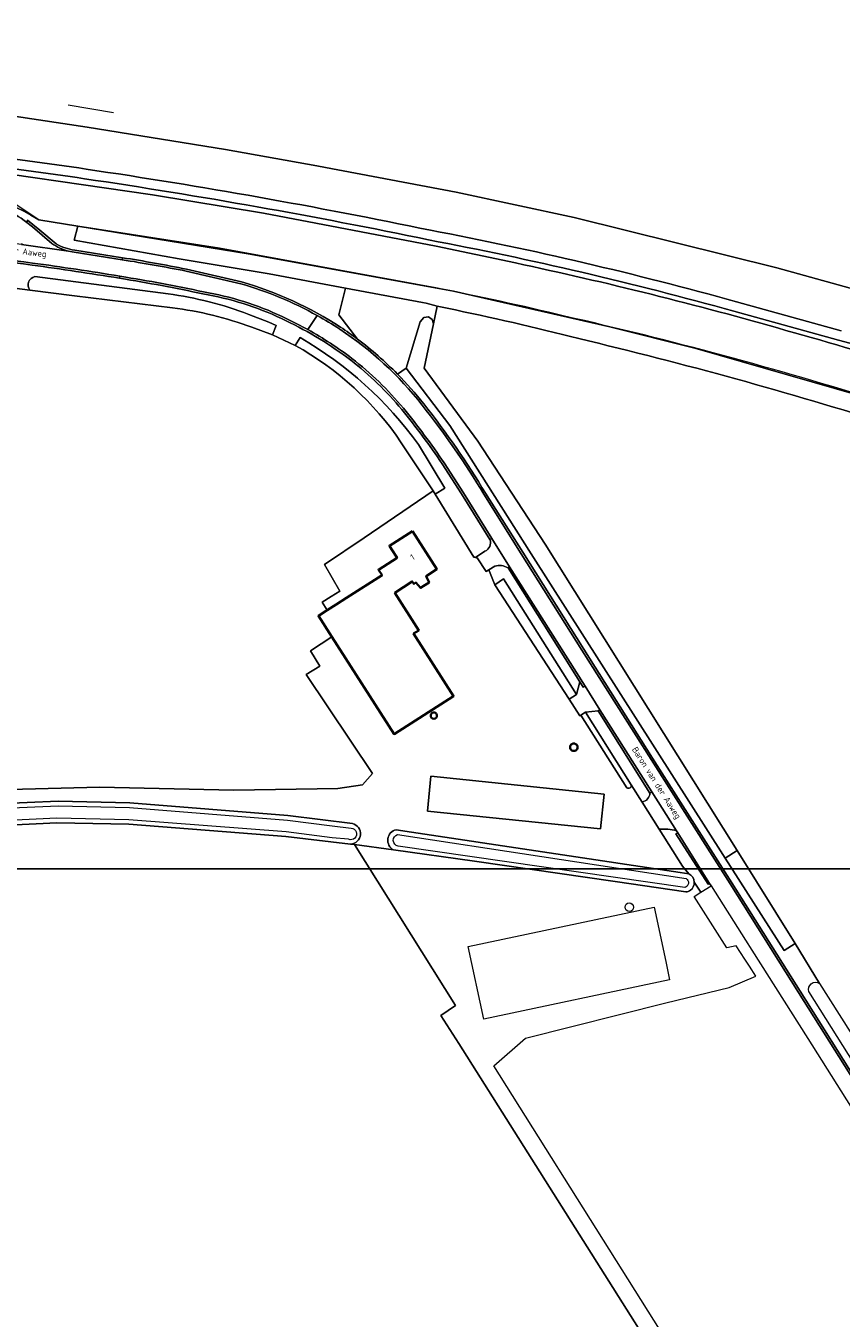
# Model space of a CAD drawing. Extents: x 142153 to 144711, y 416041 to 417656.
# Tile 13 of 25: x 143639 to 143873, y 416533 to 416904. Entities that reach past the tile are written whole.
import ezdxf
from ezdxf.enums import TextEntityAlignment as Align

# ---------------------------------------------------------------- set-up
doc = ezdxf.new("R2010")
doc.units = 0
for name, color, linetype, lineweight in [('B-PV-GR-BEPLANTING_CULTUUR_BOSPLANTSOEN-GV', 90, 'Continuous', 18), ('B-PV-GR-BOUWLAND-GV', 80, 'Continuous', 13), ('B-PV-GR-GRAS-GV', 252, 'Continuous', 13), ('B-PV-GR-GROENVOORZIENING-GV', 252, 'Continuous', 18), ('B-PV-GR-HAAG-G', 252, 'GR-HAAG1', 13), ('B-PV-IE-TERREINAFSCHEIDING_KUNSTMATIG_HEKWERK-G', 20, 'IE-TERREINAFSCHEIDING-KUNSTMATIG', 18), ('B-PV-OG-BEBOUWING-GV', 7, 'Continuous', 35), ('B-PV-OG-BEBOUWING-T18', 1, 'Continuous', 18), ('B-PV-OG-BEBOUWING_OPSLAGTANK-GV', 7, 'Continuous', 35), ('B-PV-OG-TERREIN_CULTUURSCHEIDING-GV', 7, 'Continuous', 18), ('B-PV-OG-TERREIN_ERF-GV', 7, 'Continuous', 18), ('B-PV-OG-TOPOGRAFIE-T18', 1, 'Continuous', 18), ('B-PV-OG-WATER_GREPPEL-GV', 160, 'Continuous', 18), ('B-PV-OG-WATER_SLOOT-GV', 120, 'Continuous', 18), ('B-PV-VH-VERHARDING_ASFALT-GV', 252, 'Continuous', 18), ('B-PV-VH-VERHARDING_BETON-GV', 252, 'Continuous', 18), ('B-PV-VH-VERHARDING_BETONSTRAATSTEEN-GV', 252, 'Continuous', 18), ('B-PV-VH-VERHARDING_GESLOTEN-GV', 252, 'Continuous', 18), ('B-PV-VH-VERHARDING_GRASBETONSTEEN-GV', 70, 'Continuous', 18), ('B-PV-VH-VERHARDING_PUIN-GV', 252, 'Continuous', 18)]:
    doc.layers.add(name, color=color, linetype=linetype, lineweight=lineweight)
doc.styles.add('NLCS-ISO-M1000-T18', font='NLCS-ISO.ttf', dxfattribs={"height": 1.8})
doc.linetypes.add('GR-HAAG1', pattern='A,6,[176,NLCS.SHX,S=0.125,R=0,X=0,Y=0],-2', length=8)
doc.linetypes.add('IE-TERREINAFSCHEIDING-KUNSTMATIG', pattern='A,4,[82,NLCS.SHX,S=0.75,R=90,X=0,Y=0],4,-2', length=10)

msp = doc.modelspace()

# ---------------------------------------------------------------- linework, layer by layer
at = {"layer": 'B-PV-GR-BEPLANTING_CULTUUR_BOSPLANTSOEN-GV'}
for points in [[(143753.509, 416824.703), (143752.475, 416824.896), (143730.43, 416829.011), (143728.513, 416821.34), (143733.832, 416814.351)], [(143745.279, 416804.337), (143747.764, 416806.044), (143751.85, 416819.315), (143752.863, 416820.538), (143754.173, 416820.742), (143755.249, 416819.985), (143755.605, 416818.781), (143756.634, 416823.796), (143753.509, 416824.703)]]:
    msp.add_lwpolyline(points, dxfattribs=at)
msp.add_lwpolyline([(143733.832, 416814.351, -0.0374396), (143745.279, 416804.337)], format="xyb", dxfattribs=at)
at = {"layer": 'B-PV-GR-BOUWLAND-GV'}
msp.add_lwpolyline([(143759.526, 416823.203), (143756.634, 416823.796), (143755.605, 416818.781), (143752.99, 416806.028), (143768.374, 416785.07), (143787.687, 416755.515), (143842.665, 416667.62), (143859.33, 416640.976), (143866.313, 416629.521), (143875.111, 416615.63)], dxfattribs=at)
for points in [[(143797.265, 416814.5, 0.0124827), (143759.526, 416823.203)], [(143886.956, 416789.72, 0.0184205), (143797.265, 416814.5)]]:
    msp.add_lwpolyline(points, format="xyb", dxfattribs=at)
at = {"layer": 'B-PV-GR-GRAS-GV'}
for points in [[(143432.795, 417053.576), (143438.817, 416971.975), (143442.467, 416918.289), (143443.43, 416909.432), (143445.767, 416901.647), (143446.89, 416900.81), (143453.12, 416896.167), (143488.467, 416895.497), (143500.071, 416894.798), (143521.99, 416890.88), (143530.556, 416889.348), (143543.58, 416888.21), (143589.85, 416884.15), (143621.29, 416880.46), (143656.28, 416875.19), (143695.98, 416868.74), (143722.2, 416864.09), (143724.663, 416863.621), (143762.13, 416856.49), (143796.004, 416849.26), (143796.33, 416849.19), (143854.12, 416834.76), (143881.31, 416827.27), (143889.081, 416824.947)], [(144048.43, 416767.89), (144000, 416785.949), (143990.573, 416789.464), (143931.21, 416811.6), (143904.16, 416820.44), (143889.081, 416824.947), (143881.31, 416827.27), (143854.12, 416834.76), (143796.33, 416849.19), (143796.004, 416849.26), (143762.13, 416856.49), (143724.663, 416863.621), (143722.2, 416864.09), (143695.98, 416868.74), (143656.28, 416875.19), (143621.29, 416880.46)], [(143779.094, 416836.188), (143756.41, 416840.99), (143706.85, 416850.49), (143675.05, 416855.73), (143614.27, 416864.55), (143600.336, 416866.376), (143539.369, 416872.101), (143535.115, 416872.497), (143534.704, 416864.619), (143539.646, 416863.265), (143545.181, 416862.595), (143551.111, 416862.078), (143557.042, 416861.561), (143566.087, 416860.887), (143572.105, 416860.439)], [(143572.105, 416860.439), (143581.139, 416859.621), (143589.822, 416858.835), (143601.716, 416857.518), (143613.505, 416856.212), (143625.434, 416854.508), (143631.242, 416853.443), (143633.949, 416852.758), (143636.123, 416852.043), (143638.197, 416851.073), (143640.184, 416849.937), (143642.42, 416848.53), (143653.654, 416846.773), (143702.511, 416838.839), (143761.346, 416828.136), (143806.151, 416817.84), (143830.53, 416811.749), (143877.415, 416798.291), (143919.071, 416784.952), (143958.492, 416771.198), (144011.746, 416751.475), (144135.596, 416704.688)], [(143680.753, 416823.308), (143652.721, 416826.753), (143639.913, 416828.417), (143629.541, 416829.764)], [(143842.463, 416825.061), (143872.515, 416816.765)], [(143715.944, 416812.534), (143709.425, 416815.541), (143703.528, 416817.741)], [(143611.949, 416684.591), (143659.861, 416685.838), (143698.401, 416684.935), (143728.157, 416685.39), (143735.235, 416686.523), (143738.103, 416689.726), (143719.086, 416718.092), (143723.065, 416720.541), (143720.33, 416724.957), (143726.467, 416728.939), (143722.612, 416734.961), (143725.173, 416736.595), (143723.682, 416738.913), (143726.246, 416740.496), (143728.749, 416742.049), (143724.397, 416749.698), (143735.757, 416757.308), (143755.541, 416770.795), (143746.396, 416784.596)], [(143754.321, 416332.429), (143765.459, 416334.823), (143776.533, 416336.682), (143782.347, 416337.623), (143796.954, 416339.39), (143784.911, 416407.144), (143832.548, 416416.008), (143858.083, 416423.266), (143848.518, 416461.131), (143795.035, 416451.266), (143792.658, 416453.096), (143787.16, 416479.863), (143789.916, 416485.193), (143836.84, 416494.475), (143825.697, 416512.753), (143762.899, 416612.275), (143757.77, 416620.269), (143761.969, 416623.209), (143732.958, 416669.322), (143731.86, 416669.452), (143713.299, 416671.654), (143668.24, 416675.184), (143647.618, 416675.594), (143540.618, 416670.42)]]:
    msp.add_lwpolyline(points, dxfattribs=at)
for points in [[(143588.434, 416871.234, -0.0154111), (143656.017, 416863.126)], [(143656.017, 416863.126, -0.0144735), (143754.793, 416845.574)], [(143754.793, 416845.574, -0.020879), (143842.463, 416825.061)], [(143856.665, 416816.865, 0.0176726), (143779.094, 416836.188)], [(143703.528, 416817.741, 0.0587895), (143680.753, 416823.308)], [(143933.913, 416792.841, 0.0144194), (143856.665, 416816.865)], [(143746.396, 416784.596, 0.1193355), (143715.944, 416812.534)]]:
    msp.add_lwpolyline(points, format="xyb", dxfattribs=at)
at = {"layer": 'B-PV-GR-GROENVOORZIENING-GV'}
for points in [[(143551.111, 416862.078), (143545.181, 416862.595), (143539.646, 416863.265), (143534.704, 416864.619), (143535.115, 416872.497), (143539.369, 416872.101), (143600.336, 416866.376), (143614.27, 416864.55), (143675.05, 416855.73), (143706.85, 416850.49), (143756.41, 416840.99), (143779.094, 416836.188)], [(143733.832, 416814.351), (143728.513, 416821.34), (143730.43, 416829.011), (143708.539, 416833.098), (143682.699, 416837.375), (143652.616, 416842.758), (143653.654, 416846.773), (143642.42, 416848.53), (143640.184, 416849.937), (143638.197, 416851.073), (143636.123, 416852.043), (143633.949, 416852.758), (143631.242, 416853.443), (143625.434, 416854.508), (143613.505, 416856.212), (143601.716, 416857.518), (143589.822, 416858.835), (143581.139, 416859.621), (143572.105, 416860.439), (143566.087, 416860.887), (143557.042, 416861.561), (143551.111, 416862.078)], [(143639.02, 416847.801), (143639.252, 416848.466), (143642.735, 416845.581), (143647.467, 416841.66)], [(143652.751, 416839.894), (143666.43, 416837.707)], [(143684.8, 416834.418), (143700.587, 416830.804)], [(143871.77, 416814.066), (143841.718, 416822.362)]]:
    msp.add_lwpolyline(points, dxfattribs=at)
for points in [[(143655.598, 416860.358, 0.0154045), (143588.186, 416868.445)], [(143754.224, 416842.833, 0.0144661), (143655.598, 416860.358)], [(143624.3, 416853.1, -0.1720485), (143639.02, 416847.801)], [(143841.718, 416822.362, 0.0208828), (143754.224, 416842.833)], [(143647.467, 416841.66, 0.102282), (143652.751, 416839.894)], [(143666.43, 416837.707, -0.0102334), (143684.8, 416834.418)], [(143779.094, 416836.188, -0.0176726), (143856.665, 416816.865)], [(143700.587, 416830.804, -0.0713307), (143728.991, 416817.771)], [(143728.991, 416817.771, -0.0146914), (143733.832, 416814.351)], [(143856.665, 416816.865, -0.0144194), (143933.913, 416792.841)], [(143972.789, 416780.169, 0.0263478), (143871.77, 416814.066)]]:
    msp.add_lwpolyline(points, format="xyb", dxfattribs=at)
at = {"layer": 'B-PV-GR-HAAG-G'}
for points in [[(143724.397, 416749.698), (143735.757, 416757.308)], [(143724.397, 416749.698), (143728.749, 416742.049)]]:
    msp.add_lwpolyline(points, dxfattribs=at)
at = {"layer": 'B-PV-IE-TERREINAFSCHEIDING_KUNSTMATIG_HEKWERK-G'}
for points in [[(143724.663, 416863.621), (143722.2, 416864.09), (143695.98, 416868.74), (143656.28, 416875.19), (143621.29, 416880.46), (143589.85, 416884.15), (143543.58, 416888.21), (143530.556, 416889.348), (143521.99, 416890.88), (143500.071, 416894.798), (143488.467, 416895.497), (143453.12, 416896.167)], [(143650.906, 416881.548), (143663.829, 416879.393)], [(143724.663, 416863.621), (143762.13, 416856.49), (143796.004, 416849.26)], [(143653.654, 416846.773), (143642.42, 416848.53), (143635.976, 416852.875)], [(143756.249, 416829.07), (143694.28, 416840.42), (143653.654, 416846.773)], [(143889.081, 416824.947), (143881.31, 416827.27), (143854.12, 416834.76), (143796.33, 416849.19), (143796.004, 416849.26)]]:
    msp.add_lwpolyline(points, dxfattribs=at)
for points in [[(143793.183, 416820.956, 0.0106645), (143756.249, 416829.07)], [(143883.697, 416796.515, 0.0202484), (143793.183, 416820.956)]]:
    msp.add_lwpolyline(points, format="xyb", dxfattribs=at)
at = {"layer": 'B-PV-OG-BEBOUWING-GV'}
msp.add_lwpolyline([(143749.57, 416759.27), (143742.993, 416755.077), (143743.621, 416754.093), (143745.198, 416751.62), (143739.855, 416748.189), (143740.865, 416746.604), (143730.658, 416740.094), (143727.677, 416738.192), (143725.173, 416736.595), (143722.612, 416734.961), (143726.467, 416728.939), (143744.335, 416701.023), (143761.39, 416711.96), (143749.919, 416729.847), (143751.39, 416730.79), (143744.55, 416741.52), (143749.55, 416744.82), (143750, 416744.11), (143750.581, 416744.482), (143751.905, 416742.969), (143754.367, 416744.539), (143753.545, 416746.38), (143756.56, 416748.31)], close=True, dxfattribs=at)
at = {"layer": 'B-PV-OG-BEBOUWING_OPSLAGTANK-GV'}
for points in [[(143756.617, 416706.337, 1.000017), (143754.835, 416706.331)], [(143754.835, 416706.331, 0.9999943), (143756.617, 416706.337)], [(143796.928, 416697.267, 1.0004549), (143794.787, 416697.247)], [(143794.787, 416697.247, 1.0004811), (143796.928, 416697.267)]]:
    msp.add_lwpolyline(points, format="xyb", dxfattribs=at)
at = {"layer": 'B-PV-OG-TERREIN_CULTUURSCHEIDING-GV'}
for points in [[(143656.017, 416863.126, 0.0154111), (143588.434, 416871.234)], [(143588.186, 416868.445, -0.0154045), (143655.598, 416860.358)], [(143754.793, 416845.574, 0.0144735), (143656.017, 416863.126)], [(143655.598, 416860.358, -0.0144661), (143754.224, 416842.833)], [(143754.224, 416842.833, -0.0208828), (143841.718, 416822.362)], [(143842.463, 416825.061, 0.020879), (143754.793, 416845.574)], [(143640.57, 416835.589, 0.0071111), (143600.329, 416840.321)], [(143665.548, 416831.824, 0.0058606), (143640.57, 416835.589)], [(143639.913, 416828.417, -0.5450502), (143641.283, 416832.283)], [(143691.006, 416827.016, 0.0119327), (143667.288, 416831.533)], [(143679.499, 416827.311, -0.059969), (143702.663, 416821.416)], [(143713.34, 416819.605, 0.071864), (143691.026, 416827.012)], [(143731.889, 416808.322, 0.0513958), (143713.35, 416819.6)], [(143717.358, 416814.802, -0.1058935), (143751.31, 416784.095)], [(143871.77, 416814.066, -0.0263478), (143972.789, 416780.169)], [(143746.538, 416794.135, 0.0536109), (143731.889, 416808.322)], [(143745.279, 416804.337, -0.0280548), (143752.813, 416795.771)], [(143752.813, 416795.771, -0.0334341), (143770.528, 416770.128)], [(143758.154, 416778.553, 0.0218576), (143746.538, 416794.135)], [(143770.33, 416753.486, 0.4111315), (143771.811, 416756.843)], [(143767.223, 416751.839, 0.0297404), (143767.677, 416751.688)], [(143777.031, 416748.736, 0.2002748), (143773.179, 416749.217)], [(143815.433, 416681.553, 0.3534306), (143817.688, 416684.12)], [(143863.281, 416627.158, -0.7110608), (143866.313, 416629.521)]]:
    msp.add_lwpolyline(points, format="xyb", dxfattribs=at)
for points in [[(143641.283, 416832.283), (143679.499, 416827.311)], [(143667.288, 416831.533), (143665.548, 416831.824)], [(143629.541, 416829.764), (143639.913, 416828.417)], [(143691.026, 416827.012), (143691.016, 416827.014), (143691.006, 416827.016)], [(143872.515, 416816.765), (143842.463, 416825.061)], [(143702.663, 416821.416), (143708.454, 416819.177), (143710.496, 416818.26), (143709.425, 416815.541), (143715.944, 416812.534), (143717.358, 416814.802)], [(143841.718, 416822.362), (143871.77, 416814.066)], [(143713.35, 416819.6), (143713.345, 416819.603), (143713.34, 416819.605)], [(143839.308, 416665.446), (143783.636, 416752.758), (143760.345, 416789.523), (143747.764, 416806.044), (143745.279, 416804.337)], [(143751.31, 416784.095), (143758.847, 416771.566), (143756.144, 416769.885), (143767.223, 416751.839)], [(143771.811, 416756.843), (143763.681, 416769.933), (143758.154, 416778.553)], [(143770.528, 416770.128), (143781.226, 416753.191), (143798.741, 416725.363), (143818.451, 416694.107), (143841.169, 416658.317), (143860.783, 416627.255), (143878.446, 416599.213), (143896.09, 416571.379), (143915.527, 416540.63), (143916.612, 416539.155)], [(143767.677, 416751.688), (143770.33, 416753.486)], [(143773.179, 416749.217), (143771.489, 416748.126), (143773.201, 416743.875)], [(143773.201, 416743.875), (143775.713, 416745.623), (143796.609, 416712.405), (143797.56, 416716.035), (143777.031, 416748.736)], [(143817.688, 416684.12), (143802.831, 416707.71), (143799.175, 416707.294)], [(143799.175, 416707.294), (143812.314, 416686.491), (143815.433, 416681.553)], [(143866.313, 416629.521), (143859.33, 416640.976), (143856.19, 416638.97), (143839.308, 416665.446)], [(143926.575, 416538.162), (143926.741, 416538.241), (143927, 416537.845), (143940.148, 416548.265), (143940.395, 416549.781), (143935.872, 416545.745), (143927.725, 416539.886), (143922.866, 416540.517), (143922.001, 416541.603), (143918.522, 416539.434), (143878.925, 416602.314), (143877.919, 416603.913), (143863.281, 416627.158)]]:
    msp.add_lwpolyline(points, dxfattribs=at)
at = {"layer": 'B-PV-OG-TERREIN_ERF-GV'}
for points in [[(143767.223, 416751.839), (143756.144, 416769.885), (143755.541, 416770.795), (143735.757, 416757.308), (143724.397, 416749.698), (143728.749, 416742.049), (143726.246, 416740.496), (143723.682, 416738.913), (143725.173, 416736.595), (143727.677, 416738.192), (143730.658, 416740.094), (143740.865, 416746.604), (143739.855, 416748.189), (143745.198, 416751.62), (143743.621, 416754.093), (143742.993, 416755.077), (143749.57, 416759.27), (143756.56, 416748.31), (143753.545, 416746.38)], [(143811.08, 416685.636), (143797.907, 416706.493), (143797.564, 416706.307), (143794.541, 416711.056), (143773.201, 416743.875), (143771.489, 416748.126), (143770.729, 416747.635), (143768.146, 416751.594)], [(143753.545, 416746.38), (143754.367, 416744.539), (143751.905, 416742.969), (143750.581, 416744.482), (143750, 416744.11), (143749.55, 416744.82), (143744.55, 416741.52), (143751.39, 416730.79), (143749.919, 416729.847), (143761.39, 416711.96), (143744.335, 416701.023), (143726.467, 416728.939), (143720.33, 416724.957), (143723.065, 416720.541), (143719.086, 416718.092), (143738.103, 416689.726), (143735.235, 416686.523), (143728.157, 416685.39), (143698.401, 416684.935), (143659.861, 416685.838), (143611.949, 416684.591)], [(143744.935, 416673.6), (143749.362, 416672.93), (143826.375, 416661.331), (143828.799, 416660.977), (143827.046, 416663.166), (143820.374, 416673.729), (143815.433, 416681.553), (143812.314, 416686.491)], [(143541.235, 416677.177), (143647.989, 416681.749), (143668.51, 416681.314), (143713.896, 416677.636), (143732.372, 416675.35)], [(143731.86, 416669.452), (143732.958, 416669.322), (143744.203, 416667.813)], [(143828.021, 416655.754), (143807.691, 416658.698), (143767.36, 416664.537), (143744.203, 416667.813), (143732.958, 416669.322), (143761.969, 416623.209), (143757.77, 416620.269), (143762.899, 416612.275), (143825.697, 416512.753)], [(143908.604, 416530.564), (143909.523, 416529.111), (143846.541, 416488.785), (143772.903, 416605.831), (143782.009, 416613.802), (143822.206, 416623.954), (143840.397, 416628.344), (143848.06, 416631.599), (143846.276, 416634.443), (143844.937, 416636.466), (143842.423, 416640.263), (143839.772, 416639.67), (143830.407, 416654.45), (143832.295, 416655.645), (143830.412, 416658.517)]]:
    msp.add_lwpolyline(points, dxfattribs=at)
for points in [[(143767.677, 416751.688, -0.0297404), (143767.223, 416751.839)], [(143768.146, 416751.594, -0.0299305), (143767.677, 416751.688)], [(143754.835, 416706.331, -1.000017), (143756.617, 416706.337)], [(143756.617, 416706.337, -0.9999943), (143754.835, 416706.331)], [(143794.787, 416697.247, -1.0004549), (143796.928, 416697.267)], [(143796.928, 416697.267, -1.0004811), (143794.787, 416697.247)], [(143812.314, 416686.491, -0.6942352), (143811.08, 416685.636)], [(143732.372, 416675.35, -0.8697962), (143731.86, 416669.452)], [(143744.203, 416667.813, -0.7046651), (143744.935, 416673.6)], [(143830.412, 416658.517, -0.2436222), (143829.286, 416656.219)], [(143829.286, 416656.219, -0.1065595), (143828.021, 416655.754)], [(143810.548, 416651.368, -0.999993), (143812.998, 416651.39)], [(143812.998, 416651.39, -0.9999867), (143810.548, 416651.368)]]:
    msp.add_lwpolyline(points, format="xyb", dxfattribs=at)
for points in [[(143803.555, 416673.855), (143753.863, 416678.971), (143754.887, 416688.918), (143804.579, 416683.802)], [(143770.022, 416619.222), (143765.612, 416640.052), (143818.93, 416651.34), (143822.231, 416635.748), (143823.34, 416630.51)]]:
    msp.add_lwpolyline(points, close=True, dxfattribs=at)
at = {"layer": 'B-PV-OG-WATER_GREPPEL-GV'}
for points in [[(144135.596, 416704.688), (144011.746, 416751.475), (143958.492, 416771.198), (143919.071, 416784.952), (143877.415, 416798.291), (143830.53, 416811.749), (143806.151, 416817.84), (143761.346, 416828.136), (143702.511, 416838.839), (143653.654, 416846.773), (143652.616, 416842.758), (143682.699, 416837.375), (143708.539, 416833.098), (143730.43, 416829.011), (143752.475, 416824.896), (143753.509, 416824.703), (143756.634, 416823.796), (143759.526, 416823.203)], [(143679.499, 416827.311), (143641.283, 416832.283)], [(143639.913, 416828.417), (143652.721, 416826.753), (143680.753, 416823.308)], [(143703.528, 416817.741), (143709.425, 416815.541), (143710.496, 416818.26), (143708.454, 416819.177), (143702.663, 416821.416)], [(143717.358, 416814.802), (143715.944, 416812.534)], [(143746.396, 416784.596), (143755.541, 416770.795), (143756.144, 416769.885), (143758.847, 416771.566), (143751.31, 416784.095)], [(143812.314, 416686.491), (143799.175, 416707.294), (143797.907, 416706.493), (143811.08, 416685.636)]]:
    msp.add_lwpolyline(points, dxfattribs=at)
for points in [[(143641.283, 416832.283, 0.5450502), (143639.913, 416828.417)], [(143702.663, 416821.416, 0.059969), (143679.499, 416827.311)], [(143680.753, 416823.308, -0.0587895), (143703.528, 416817.741)], [(143759.526, 416823.203, -0.0124827), (143797.265, 416814.5)], [(143751.31, 416784.095, 0.1058935), (143717.358, 416814.802)], [(143797.265, 416814.5, -0.0184205), (143886.956, 416789.72)], [(143715.944, 416812.534, -0.1193355), (143746.396, 416784.596)], [(143811.08, 416685.636, 0.6942352), (143812.314, 416686.491)]]:
    msp.add_lwpolyline(points, format="xyb", dxfattribs=at)
for points in [[(143842.665, 416667.62), (143787.687, 416755.515), (143768.374, 416785.07), (143752.99, 416806.028), (143755.605, 416818.781), (143755.249, 416819.985), (143754.173, 416820.742), (143752.863, 416820.538), (143751.85, 416819.315), (143747.764, 416806.044), (143760.345, 416789.523), (143783.636, 416752.758), (143839.308, 416665.446)], [(143775.713, 416745.623), (143773.201, 416743.875), (143794.541, 416711.056), (143796.609, 416712.405)], [(143839.308, 416665.446), (143856.19, 416638.97), (143859.33, 416640.976), (143842.665, 416667.62)]]:
    msp.add_lwpolyline(points, close=True, dxfattribs=at)
at = {"layer": 'B-PV-OG-WATER_SLOOT-GV'}
for points in [[(143732.372, 416675.35), (143713.896, 416677.636), (143668.51, 416681.314), (143647.989, 416681.749), (143541.235, 416677.177), (143538.468, 416676.954), (143537.308, 416676.86), (143534.228, 416676.427), (143531.982, 416676.111), (143527.582, 416675.291), (143522.331, 416674.492), (143513.482, 416672.527), (143498.883, 416669.461), (143401.047, 416647.816), (143357.054, 416637.94), (143321.033, 416629.976), (143285.189, 416621.913), (143254.527, 416615.759), (143232.948, 416611.099)], [(143233.241, 416609.832), (143254.792, 416614.486), (143285.46, 416620.641), (143321.316, 416628.707), (143357.337, 416636.671), (143401.33, 416646.547), (143499.157, 416668.19), (143513.757, 416671.256), (143522.57, 416673.213), (143527.799, 416674.009), (143532.192, 416674.828), (143537.451, 416675.567), (143538.573, 416675.658), (143541.315, 416675.879), (143648.003, 416680.448), (143668.444, 416680.015), (143713.764, 416676.342), (143726.615, 416674.756), (143732.008, 416674.044)], [(143726.542, 416671.244), (143713.426, 416672.948), (143668.304, 416676.483), (143647.6, 416676.895), (143540.54, 416671.718), (143534.488, 416671.287), (143528.081, 416670.499), (143514.599, 416667.827), (143408.368, 416644.915), (143339.972, 416629.428), (143315.922, 416623.941), (143259.788, 416611.137), (143247.094, 416608.314), (143231.615, 416605.129)], [(143231.941, 416603.869), (143247.366, 416607.043), (143260.074, 416609.869), (143316.211, 416622.674), (143340.26, 416628.16), (143408.649, 416643.646), (143514.862, 416666.554), (143528.287, 416669.215), (143534.614, 416669.993), (143540.618, 416670.42), (143647.618, 416675.594), (143668.24, 416675.184), (143713.299, 416671.654), (143731.86, 416669.452)], [(143749.362, 416672.93), (143744.935, 416673.6)], [(143745.281, 416672.221), (143828.033, 416659.629)], [(143828.799, 416660.977), (143826.375, 416661.331), (143749.362, 416672.93)], [(143731.292, 416670.854), (143726.542, 416671.244)], [(143827.655, 416657.01), (143745.471, 416668.865)], [(143744.203, 416667.813), (143767.36, 416664.537), (143807.691, 416658.698), (143828.021, 416655.754)]]:
    msp.add_lwpolyline(points, dxfattribs=at)
for points in [[(143732.008, 416674.044, -1.1880429), (143731.292, 416670.854)], [(143731.86, 416669.452, 0.8697962), (143732.372, 416675.35)], [(143744.935, 416673.6, 0.7046651), (143744.203, 416667.813)], [(143745.471, 416668.865, -0.7568567), (143745.281, 416672.221)], [(143830.412, 416658.517, 0.2861458), (143828.799, 416660.977)], [(143828.033, 416659.629, -0.6643685), (143827.655, 416657.01)], [(143829.286, 416656.219, 0.2436222), (143830.412, 416658.517)], [(143828.021, 416655.754, 0.1065595), (143829.286, 416656.219)]]:
    msp.add_lwpolyline(points, format="xyb", dxfattribs=at)
at = {"layer": 'B-PV-VH-VERHARDING_ASFALT-GV'}
for points in [[(143639.02, 416847.801, 0.1720485), (143624.3, 416853.1)], [(143600.391, 416840.918, -0.0070934), (143640.651, 416836.184)], [(143650.952, 416839.622, -0.1030303), (143646.216, 416841.815)], [(143640.651, 416836.184, -0.0058357), (143665.644, 416832.416)], [(143684.728, 416833.876, 0.0089852), (143666.356, 416837.128)], [(143667.386, 416832.125, -0.0119128), (143691.132, 416827.603)], [(143722.279, 416821.121, 0.0558973), (143700.39, 416830.254)], [(143691.132, 416827.603, -0.071853), (143713.608, 416820.142)], [(143728.737, 416817.229, 0.0177413), (143722.279, 416821.121)], [(143713.608, 416820.142, -0.0158162), (143719.588, 416817.063)], [(143719.588, 416817.063, -0.0355585), (143732.255, 416808.798)], [(143752.369, 416795.421, 0.0790456), (143728.737, 416817.229)], [(143732.255, 416808.798, -0.0535742), (143747.001, 416794.517)], [(143747.001, 416794.517, -0.0218379), (143758.655, 416778.884)], [(143770.065, 416769.84, 0.032693), (143752.369, 416795.421)]]:
    msp.add_lwpolyline(points, format="xyb", dxfattribs=at)
for points in [[(143646.216, 416841.815), (143640.623, 416846.533), (143639.02, 416847.801)], [(143666.356, 416837.128), (143652.636, 416839.323), (143650.952, 416839.622), (143637.502, 416841.536), (143616.694, 416843.976), (143596.232, 416846.177)], [(143637.626, 416841.766), (143637.502, 416841.536), (143650.952, 416839.622)], [(143665.644, 416832.416), (143667.386, 416832.125)], [(143700.39, 416830.254), (143684.728, 416833.876)], [(143722.279, 416821.121), (143719.588, 416817.063)], [(143719.588, 416817.063), (143722.279, 416821.121)], [(143758.655, 416778.884), (143764.188, 416770.253), (143772.321, 416757.16), (143777.436, 416749.039), (143799.075, 416714.769), (143803.303, 416707.999), (143818.201, 416684.511), (143825.292, 416673.292), (143825.642, 416672.738), (143834.774, 416658.178), (143835.212, 416657.489), (143845.128, 416641.89), (143846.951, 416639.054)], [(143915.411, 416539.828), (143915.083, 416540.368), (143895.665, 416570.971), (143877.922, 416598.977), (143860.278, 416626.94), (143840.689, 416658.043), (143818.085, 416693.699), (143798.196, 416725.13), (143780.797, 416752.782), (143770.065, 416769.84)], [(143846.951, 416639.054), (143862.929, 416613.745), (143875.173, 416594.336), (143885.847, 416577.471), (143896.839, 416560.085), (143907.459, 416543.214), (143914.689, 416531.805), (143944.506, 416484.784), (143971.692, 416441.915), (143988.498, 416415.298), (143990.962, 416411.451)]]:
    msp.add_lwpolyline(points, dxfattribs=at)
at = {"layer": 'B-PV-VH-VERHARDING_BETON-GV'}
for points in [[(143600.329, 416840.321, -0.0071111), (143640.57, 416835.589)], [(143640.651, 416836.184, 0.0070934), (143600.391, 416840.918)], [(143640.57, 416835.589, -0.0058606), (143665.548, 416831.824)], [(143665.644, 416832.416, 0.0058357), (143640.651, 416836.184)]]:
    msp.add_lwpolyline(points, format="xyb", dxfattribs=at)
msp.add_lwpolyline([(143665.548, 416831.824), (143665.644, 416832.416)], dxfattribs=at)
at = {"layer": 'B-PV-VH-VERHARDING_BETONSTRAATSTEEN-GV'}
for points in [[(143771.811, 416756.843, -0.4111315), (143770.33, 416753.486)], [(143767.677, 416751.688, 0.0299305), (143768.146, 416751.594)], [(143773.179, 416749.217, -0.2002748), (143777.031, 416748.736)], [(143817.688, 416684.12, -0.3534306), (143815.433, 416681.553)], [(143820.374, 416673.729, -0.0921061), (143825.292, 416673.292)]]:
    msp.add_lwpolyline(points, format="xyb", dxfattribs=at)
for points in [[(143777.031, 416748.736), (143777.436, 416749.039), (143772.321, 416757.16), (143771.811, 416756.843)], [(143770.33, 416753.486), (143767.677, 416751.688)], [(143768.146, 416751.594), (143770.729, 416747.635), (143771.489, 416748.126), (143773.179, 416749.217)], [(143825.292, 416673.292), (143818.201, 416684.511), (143817.688, 416684.12)], [(143815.433, 416681.553), (143820.374, 416673.729)]]:
    msp.add_lwpolyline(points, dxfattribs=at)
msp.add_lwpolyline([(143794.541, 416711.056), (143797.564, 416706.307), (143797.907, 416706.493), (143799.175, 416707.294), (143802.831, 416707.71), (143803.303, 416707.999), (143799.075, 416714.769), (143798.546, 416714.464), (143797.56, 416716.035), (143796.609, 416712.405)], close=True, dxfattribs=at)
at = {"layer": 'B-PV-VH-VERHARDING_GESLOTEN-GV'}
msp.add_lwpolyline([(143754.887, 416688.918), (143753.863, 416678.971), (143803.555, 416673.855), (143804.579, 416683.802)], close=True, dxfattribs=at)
at = {"layer": 'B-PV-VH-VERHARDING_GRASBETONSTEEN-GV'}
for points in [[(143666.43, 416837.707), (143666.356, 416837.128)], [(143667.386, 416832.125), (143665.644, 416832.416), (143665.548, 416831.824), (143667.288, 416831.533)], [(143684.728, 416833.876), (143700.39, 416830.254)], [(143700.587, 416830.804), (143684.8, 416834.418)], [(143691.006, 416827.016), (143691.016, 416827.014), (143691.026, 416827.012)], [(143713.34, 416819.605), (143713.345, 416819.603), (143713.35, 416819.6)], [(143758.154, 416778.553), (143763.681, 416769.933), (143771.811, 416756.843), (143772.321, 416757.16), (143764.188, 416770.253), (143758.655, 416778.884)], [(143770.065, 416769.84), (143780.797, 416752.782), (143798.196, 416725.13), (143818.085, 416693.699), (143840.689, 416658.043), (143860.278, 416626.94), (143877.922, 416598.977), (143895.665, 416570.971), (143915.083, 416540.368), (143915.411, 416539.828)], [(143916.612, 416539.155), (143915.527, 416540.63), (143896.09, 416571.379), (143878.446, 416599.213), (143860.783, 416627.255), (143841.169, 416658.317), (143818.451, 416694.107), (143798.741, 416725.363), (143781.226, 416753.191), (143770.528, 416770.128)]]:
    msp.add_lwpolyline(points, dxfattribs=at)
for points in [[(143666.356, 416837.128, -0.0089852), (143684.728, 416833.876)], [(143684.8, 416834.418, 0.0102334), (143666.43, 416837.707)], [(143667.288, 416831.533, -0.0119327), (143691.006, 416827.016)], [(143691.132, 416827.603, 0.0119128), (143667.386, 416832.125)], [(143700.39, 416830.254, -0.0558973), (143722.279, 416821.121)], [(143728.991, 416817.771, 0.0713307), (143700.587, 416830.804)], [(143691.026, 416827.012, -0.071864), (143713.34, 416819.605)], [(143713.608, 416820.142, 0.071853), (143691.132, 416827.603)], [(143722.279, 416821.121, -0.0177413), (143728.737, 416817.229)], [(143713.35, 416819.6, -0.0513958), (143731.889, 416808.322)], [(143719.588, 416817.063, 0.0158162), (143713.608, 416820.142)], [(143732.255, 416808.798, 0.0355585), (143719.588, 416817.063)], [(143728.737, 416817.229, -0.0790456), (143752.369, 416795.421)], [(143733.832, 416814.351, 0.0146914), (143728.991, 416817.771)], [(143745.279, 416804.337, 0.0374396), (143733.832, 416814.351)], [(143731.889, 416808.322, -0.0536109), (143746.538, 416794.135)], [(143747.001, 416794.517, 0.0535742), (143732.255, 416808.798)], [(143752.813, 416795.771, 0.0280548), (143745.279, 416804.337)], [(143758.655, 416778.884, 0.0218379), (143747.001, 416794.517)], [(143752.369, 416795.421, -0.032693), (143770.065, 416769.84)], [(143770.528, 416770.128, 0.0334341), (143752.813, 416795.771)], [(143746.538, 416794.135, -0.0218576), (143758.154, 416778.553)]]:
    msp.add_lwpolyline(points, format="xyb", dxfattribs=at)
for points in [[(143797.56, 416716.035), (143798.546, 416714.464), (143799.075, 416714.769), (143777.436, 416749.039), (143777.031, 416748.736)], [(143818.201, 416684.511), (143803.303, 416707.999), (143802.831, 416707.71), (143817.688, 416684.12)]]:
    msp.add_lwpolyline(points, close=True, dxfattribs=at)
at = {"layer": 'B-PV-VH-VERHARDING_PUIN-GV'}
for points in [[(143647.467, 416841.66), (143642.735, 416845.581), (143639.252, 416848.466), (143639.02, 416847.801), (143640.623, 416846.533), (143646.216, 416841.815)], [(143650.952, 416839.622), (143652.636, 416839.323), (143666.356, 416837.128), (143666.43, 416837.707), (143652.751, 416839.894)], [(143820.374, 416673.729), (143827.046, 416663.166), (143828.799, 416660.977)], [(143830.412, 416658.517), (143832.295, 416655.645), (143835.212, 416657.489), (143834.774, 416658.178), (143834.361, 416657.951), (143825.117, 416672.401), (143825.642, 416672.738), (143825.292, 416673.292)]]:
    msp.add_lwpolyline(points, dxfattribs=at)
for points in [[(143646.216, 416841.815, 0.1030303), (143650.952, 416839.622)], [(143652.751, 416839.894, -0.102282), (143647.467, 416841.66)], [(143825.292, 416673.292, 0.0921061), (143820.374, 416673.729)], [(143828.799, 416660.977, -0.2861458), (143830.412, 416658.517)]]:
    msp.add_lwpolyline(points, format="xyb", dxfattribs=at)
msp.add_lwpolyline([(143834.774, 416658.178), (143825.642, 416672.738), (143825.117, 416672.401), (143834.361, 416657.951)], close=True, dxfattribs=at)
at = {"layer": 'Defpoints'}
msp.add_lwpolyline([(142557.582, 416662.344), (144285.741, 416662.344), (144285.741, 417384.104), (142557.582, 417384.104)], close=True, dxfattribs=at)

# ---------------------------------------------------------------- texts
at = {"layer": 'B-PV-OG-BEBOUWING-T18', "style": 'NLCS-ISO-M1000-T18'}
msp.add_text('1', height=1.8, rotation=32.5, dxfattribs=at).set_placement((143749.581, 416751.815), align=Align.MIDDLE)
at = {"layer": 'B-PV-OG-TOPOGRAFIE-T18', "style": 'NLCS-ISO-M1000-T18'}
for rotation, p in [(352.9, (143632.785, 416839.925)), (302.4, (143819.375, 416686.903))]:
    msp.add_text('Baron van der Aaweg', height=1.8, rotation=rotation, dxfattribs=at).set_placement(p, align=Align.MIDDLE)

doc.saveas('drawing.dxf')
